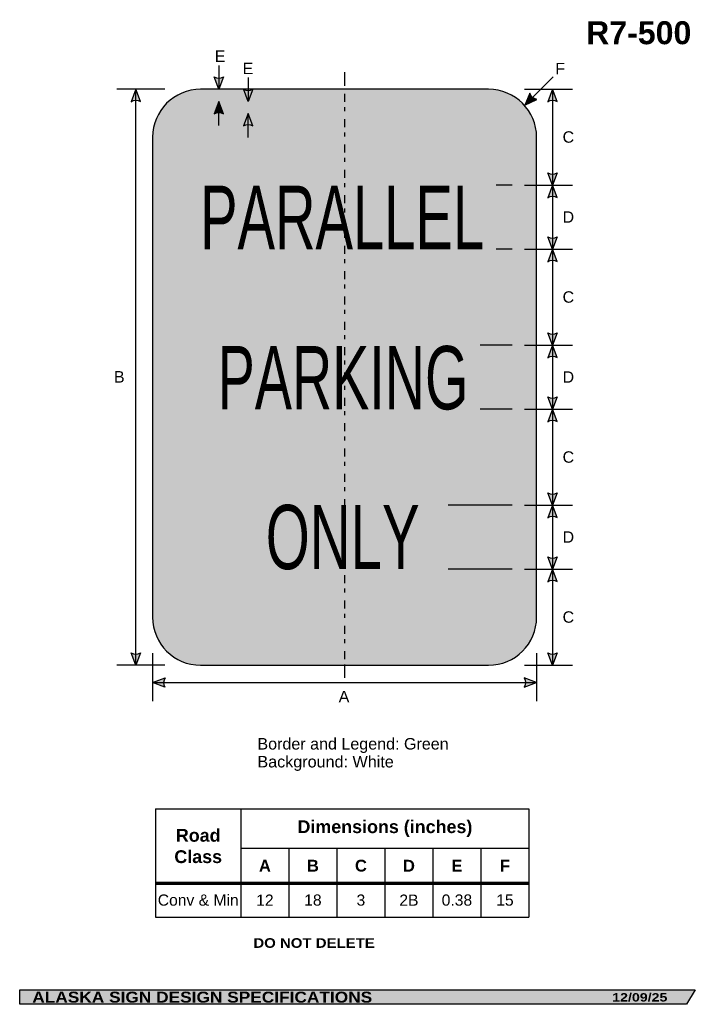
# Model space of a CAD drawing. Header units: feet. Extents: x 1.8 to 23, y 0.1 to 30.9.
import ezdxf
from ezdxf.enums import TextEntityAlignment as Align

# ---------------------------------------------------------------- set-up
doc = ezdxf.new("R2010")
doc.units = ezdxf.units.FT
doc.header["$MEASUREMENT"] = 0
doc.layers.add('Sign', color=7, linetype='Continuous')
doc.styles.add('ARIAL', font='arial.ttf')
doc.styles.add('ARIAL B', font='arialbd.ttf')
doc.styles.add('ARIAL BLACK B', font='ariblk.ttf')
doc.styles.add('ARIAL BLACK BI', font='ariblk.ttf')
doc.styles.add('FHWA SERIES B2000EX', font='txt')

# ---------------------------------------------------------------- blocks, each defined once
blk = doc.blocks.new('*T2')
at = {"color": 0, "linetype": 'ByBlock', "lineweight": -2, "transparency": 16777216}
for p, q in [((0, 0), (11.66872236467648, 0)), ((0, 0), (0, -3.378799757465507)), ((2.668722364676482, 0), (2.668722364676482, -2.29699780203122)), ((11.66872236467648, 0), (11.66872236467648, -3.378799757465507)), ((2.668722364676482, -1.227445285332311), (11.66872236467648, -1.227445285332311)), ((4.168722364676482, -1.227445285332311), (4.168722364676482, -2.29699780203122)), ((5.668722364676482, -1.227445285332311), (5.668722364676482, -2.29699780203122)), ((7.168722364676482, -1.227445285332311), (7.168722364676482, -2.29699780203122)), ((8.668722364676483, -1.227445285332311), (8.668722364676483, -2.29699780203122)), ((10.16872236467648, -1.227445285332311), (10.16872236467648, -2.29699780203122)), ((0, -2.29699780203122), (11.66872236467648, -2.29699780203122)), ((0, -2.34199780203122), (11.66872236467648, -2.34199780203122)), ((2.668722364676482, -2.34199780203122), (2.668722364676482, -3.378799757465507)), ((4.168722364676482, -2.34199780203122), (4.168722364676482, -3.378799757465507)), ((5.668722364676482, -2.34199780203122), (5.668722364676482, -3.378799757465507)), ((7.168722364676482, -2.34199780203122), (7.168722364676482, -3.378799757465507)), ((8.668722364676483, -2.34199780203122), (8.668722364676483, -3.378799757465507)), ((10.16872236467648, -2.34199780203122), (10.16872236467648, -3.378799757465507)), ((0, -3.378799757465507), (11.66872236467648, -3.378799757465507))]:
    blk.add_line(p, q, dxfattribs=at)
at = {"color": 18, "transparency": 16777216, "attachment_point": 5}
for s, insert, char_height, width, style in [('Road Class', (1.33436118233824, -1.159748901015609), 0.4, 2.548722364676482, 'ARIAL B'), ('Dimensions (inches)', (7.168722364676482, -0.6137226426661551), 0.4, 8.88, 'ARIAL B'), ('C', (6.418722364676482, -1.773471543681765), 0.37, 1.379999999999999, 'ARIAL B'), ('A', (3.418722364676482, -1.773471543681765), 0.37, 1.379999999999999, 'ARIAL B'), ('B', (4.918722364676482, -1.773471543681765), 0.37, 1.379999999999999, 'ARIAL B'), ('D', (7.918722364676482, -1.773471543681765), 0.37, 1.379999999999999, 'ARIAL B'), ('E', (9.418722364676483, -1.773471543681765), 0.37, 1.379999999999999, 'ARIAL B'), ('F', (10.91872236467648, -1.773471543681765), 0.37, 1.379999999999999, 'ARIAL B'), ('Conv & Min', (1.33436118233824, -2.849148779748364), 0.35, 2.548722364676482, 'ARIAL'), ('12', (3.418722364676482, -2.849148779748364), 0.35, 1.379999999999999, 'ARIAL'), ('18', (4.918722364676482, -2.849148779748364), 0.35, 1.379999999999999, 'ARIAL'), ('3', (6.418722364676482, -2.849148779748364), 0.35, 1.379999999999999, 'ARIAL'), ('2B', (7.918722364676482, -2.849148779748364), 0.35, 1.379999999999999, 'ARIAL'), ('0.38', (9.418722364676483, -2.849148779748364), 0.35, 1.379999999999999, 'ARIAL'), ('15', (10.91872236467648, -2.849148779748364), 0.35, 1.379999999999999, 'ARIAL')]:
    blk.add_mtext(s, dxfattribs=dict(at, insert=insert, char_height=char_height, width=width, style=style))

msp = doc.modelspace()

# ---------------------------------------------------------------- hatches: boundary and pattern name
h = msp.add_hatch(color=256)
h.dxf.hatch_style = 1
edge = h.paths.add_edge_path()
edge.add_line((8.217239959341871, 29.06848729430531), (8.071636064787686, 28.68212909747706))
edge.add_line((8.071636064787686, 28.68212909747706), (7.927037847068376, 29.07175714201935))
edge.add_arc((8.074545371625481, 29.28369859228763), 0.2582201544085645, 235.1627615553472, 303.5461345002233)
h = msp.add_hatch(color=256)
h.dxf.hatch_style = 1
edge = h.paths.add_edge_path()
edge.add_line((5.626425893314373, 28.29316741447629), (5.480821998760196, 28.67952561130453))
edge.add_line((5.480821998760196, 28.67952561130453), (5.336223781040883, 28.28989756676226))
edge.add_arc((5.483731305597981, 28.07795611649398), 0.25822015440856, 56.45386549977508, 124.8372384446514, ccw=False)
h = msp.add_hatch(color=256)
h.dxf.hatch_style = 1
edge = h.paths.add_edge_path()
edge.add_line((9.13553747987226, 28.6856747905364), (8.989933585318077, 28.29931659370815))
edge.add_line((8.989933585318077, 28.29931659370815), (8.845335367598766, 28.68894463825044))
edge.add_arc((8.992842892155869, 28.90088608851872), 0.2582201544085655, 235.1627615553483, 303.546134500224)
h = msp.add_hatch(color=256)
h.dxf.hatch_style = 1
edge = h.paths.add_edge_path()
edge.add_line((18.64479836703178, 28.29223523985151), (18.4991944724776, 28.67859343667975))
edge.add_line((18.4991944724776, 28.67859343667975), (18.35459625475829, 28.28896539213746))
edge.add_arc((18.5021037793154, 28.0770239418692), 0.2582201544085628, 56.45386549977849, 124.8372384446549, ccw=False)
h = msp.add_hatch(color=256)
h.dxf.hatch_style = 1
edge = h.paths.add_edge_path()
edge.add_line((17.79182562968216, 28.56020978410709), (17.63197511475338, 28.17952492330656))
edge.add_line((17.63197511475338, 28.17952492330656), (18.00483225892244, 28.36309019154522))
edge.add_arc((18.04340055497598, 28.61841377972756), 0.2582201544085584, 193.026667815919, 261.4100407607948, ccw=False)
h = msp.add_hatch(color=256)
h.dxf.hatch_style = 1
edge = h.paths.add_edge_path()
edge.add_line((8.21724646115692, 27.91316565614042), (8.071642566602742, 28.29952385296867))
edge.add_line((8.071642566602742, 28.29952385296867), (7.927044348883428, 27.90989580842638))
edge.add_arc((8.07455187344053, 27.69795435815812), 0.2582201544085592, 56.45386549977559, 124.8372384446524, ccw=False)
h = msp.add_hatch(color=256)
h.dxf.hatch_style = 1
edge = h.paths.add_edge_path()
edge.add_line((9.135543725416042, 27.5353567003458), (8.989939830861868, 27.92171489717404))
edge.add_line((8.989939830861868, 27.92171489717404), (8.845341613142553, 27.53208685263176))
edge.add_arc((8.992849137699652, 27.32014540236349), 0.2582201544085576, 56.45386549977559, 124.837238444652, ccw=False)
h = msp.add_hatch(color=256)
h.dxf.hatch_style = 1
edge = h.paths.add_edge_path()
edge.add_line((18.64479890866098, 26.0684879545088), (18.4991950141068, 25.68212975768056))
edge.add_line((18.4991950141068, 25.68212975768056), (18.35459679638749, 26.07175780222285))
edge.add_arc((18.5021043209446, 26.28369925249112), 0.2582201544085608, 235.1627615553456, 303.546134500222)
h = msp.add_hatch(color=256)
h.dxf.hatch_style = 1
edge = h.paths.add_edge_path()
edge.add_line((18.64479890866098, 25.29316739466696), (18.4991950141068, 25.67952559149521))
edge.add_line((18.4991950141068, 25.67952559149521), (18.35459679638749, 25.28989754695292))
edge.add_arc((18.50210432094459, 25.07795609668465), 0.2582201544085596, 56.45386549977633, 124.8372384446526, ccw=False)
h = msp.add_hatch(color=256)
h.dxf.hatch_style = 1
edge = h.paths.add_edge_path()
edge.add_line((18.64479952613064, 24.06848727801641), (18.49919563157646, 23.68212908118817))
edge.add_line((18.49919563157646, 23.68212908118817), (18.35459741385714, 24.07175712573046))
edge.add_arc((18.50210493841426, 24.28369857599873), 0.2582201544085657, 235.1627615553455, 303.5461345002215)
h = msp.add_hatch(color=256)
h.dxf.hatch_style = 1
edge = h.paths.add_edge_path()
edge.add_line((18.64479926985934, 23.2931673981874), (18.49919537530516, 23.67952559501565))
edge.add_line((18.49919537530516, 23.67952559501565), (18.35459715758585, 23.28989755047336))
edge.add_arc((18.50210468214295, 23.0779561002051), 0.2582201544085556, 56.45386549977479, 124.83723844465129, ccw=False)
h = msp.add_hatch(color=256)
h.dxf.hatch_style = 1
edge = h.paths.add_edge_path()
edge.add_line((18.64479955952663, 21.06718520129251), (18.49919566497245, 20.68082700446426))
edge.add_line((18.49919566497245, 20.68082700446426), (18.35459744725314, 21.07045504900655))
edge.add_arc((18.50210497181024, 21.28239649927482), 0.2582201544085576, 235.162761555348, 303.5461345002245)
h = msp.add_hatch(color=256)
h.dxf.hatch_style = 1
edge = h.paths.add_edge_path()
edge.add_line((18.64479981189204, 20.29186532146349), (18.49919591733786, 20.67822351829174))
edge.add_line((18.49919591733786, 20.67822351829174), (18.35459769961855, 20.28859547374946))
edge.add_arc((18.50210522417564, 20.07665402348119), 0.2582201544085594, 56.45386549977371, 124.83723844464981, ccw=False)
h = msp.add_hatch(color=256)
h.dxf.hatch_style = 1
edge = h.paths.add_edge_path()
edge.add_line((18.64480017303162, 19.06751140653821), (18.49919627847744, 18.68115320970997))
edge.add_line((18.49919627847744, 18.68115320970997), (18.35459806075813, 19.07078125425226))
edge.add_arc((18.50210558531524, 19.28272270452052), 0.2582201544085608, 235.1627615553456, 303.546134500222)
h = msp.add_hatch(color=256)
h.dxf.hatch_style = 1
edge = h.paths.add_edge_path()
edge.add_line((18.64480017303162, 18.29219084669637), (18.49919627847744, 18.67854904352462))
edge.add_line((18.49919627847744, 18.67854904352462), (18.35459806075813, 18.28892099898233))
edge.add_arc((18.50210558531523, 18.07697954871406), 0.2582201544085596, 56.45386549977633, 124.8372384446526, ccw=False)
h = msp.add_hatch(color=256)
h.dxf.hatch_style = 1
edge = h.paths.add_edge_path()
edge.add_line((18.64480097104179, 16.06783557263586), (18.49919707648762, 15.68147737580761))
edge.add_line((18.49919707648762, 15.68147737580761), (18.3545988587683, 16.0711054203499))
edge.add_arc((18.5021063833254, 16.28304687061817), 0.2582201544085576, 235.162761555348, 303.5461345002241)
h = msp.add_hatch(color=256)
h.dxf.hatch_style = 1
edge = h.paths.add_edge_path()
edge.add_line((18.6448007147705, 15.29251569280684), (18.49919682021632, 15.67887388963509))
edge.add_line((18.49919682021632, 15.67887388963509), (18.354598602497, 15.2892458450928))
edge.add_arc((18.5021061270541, 15.07730439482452), 0.2582201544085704, 56.4538654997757, 124.83723844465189, ccw=False)
h = msp.add_hatch(color=256)
h.dxf.hatch_style = 1
edge = h.paths.add_edge_path()
edge.add_line((18.64480133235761, 14.06718521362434), (18.49919743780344, 13.6808270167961))
edge.add_line((18.49919743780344, 13.6808270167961), (18.35459922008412, 14.07045506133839))
edge.add_arc((18.50210674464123, 14.28239651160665), 0.2582201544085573, 235.162761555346, 303.5461345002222)
h = msp.add_hatch(color=256)
h.dxf.hatch_style = 1
edge = h.paths.add_edge_path()
edge.add_line((18.64480107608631, 13.29186533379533), (18.49919718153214, 13.67822353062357))
edge.add_line((18.49919718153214, 13.67822353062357), (18.35459896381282, 13.28859548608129))
edge.add_arc((18.50210648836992, 13.07665403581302), 0.2582201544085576, 56.45386549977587, 124.837238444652, ccw=False)
h = msp.add_hatch(color=256)
h.dxf.hatch_style = 1
edge = h.paths.add_edge_path()
edge.add_line((5.626426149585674, 11.0684872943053), (5.480822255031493, 10.68212909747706))
edge.add_line((5.480822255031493, 10.68212909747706), (5.336224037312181, 11.07175714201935))
edge.add_arc((5.483731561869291, 11.28369859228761), 0.2582201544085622, 235.1627615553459, 303.5461345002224)
h = msp.add_hatch(color=256)
h.dxf.hatch_style = 1
edge = h.paths.add_edge_path()
edge.add_line((18.64480187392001, 11.0684872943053), (18.49919797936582, 10.68212909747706))
edge.add_line((18.49919797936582, 10.68212909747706), (18.35459976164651, 11.07175714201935))
edge.add_arc((18.50210728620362, 11.28369859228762), 0.2582201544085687, 235.1627615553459, 303.5461345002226)
h = msp.add_hatch(color=256)
h.dxf.hatch_style = 1
edge = h.paths.add_edge_path()
edge.add_line((6.389821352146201, 9.992103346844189), (6.003608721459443, 10.13809291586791))
edge.add_line((6.003608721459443, 10.13809291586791), (6.393380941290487, 10.28230204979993))
edge.add_arc((6.605175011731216, 10.1345829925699), 0.2582201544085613, 145.105556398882, 213.4889293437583)
h = msp.add_hatch(color=256)
h.dxf.hatch_style = 1
edge = h.paths.add_edge_path()
edge.add_line((17.61555415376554, 9.992103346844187), (18.0017667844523, 10.13809291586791))
edge.add_line((18.0017667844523, 10.13809291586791), (17.61199456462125, 10.28230204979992))
edge.add_arc((17.40020049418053, 10.13458299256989), 0.2582201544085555, -33.488929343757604, 34.894443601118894, ccw=False)
at = {"layer": 'Sign', "true_color": 0xffffff}
h = msp.add_hatch(color=7, dxfattribs=at)
edge = h.paths.add_edge_path(flags=0)
edge.add_spline(control_points=[(7.501766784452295, 28.67952493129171), (7.501766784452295, 28.67952493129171), (16.5017667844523, 28.67952493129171), (16.5017667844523, 28.67952493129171), (17.32963932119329, 28.67952493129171), (18.0017667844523, 28.00739746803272), (18.0017667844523, 27.17952493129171), (18.0017667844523, 27.17952493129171), (18.0017667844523, 12.17952493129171), (18.0017667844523, 12.17952493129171), (18.0017667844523, 11.35165239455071), (17.32963932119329, 10.67952493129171), (16.5017667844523, 10.67952493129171), (16.5017667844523, 10.67952493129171), (7.501766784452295, 10.67952493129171), (7.501766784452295, 10.67952493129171), (6.673894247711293, 10.67952493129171), (6.001766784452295, 11.35165239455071), (6.001766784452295, 12.17952493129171), (6.001766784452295, 12.17952493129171), (6.001766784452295, 27.17952493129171), (6.001766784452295, 27.17952493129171), (6.001766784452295, 28.00739746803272), (6.673894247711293, 28.67952493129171), (7.501766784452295, 28.67952493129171)], knot_values=[0, 0, 0, 0, 1, 1, 1, 2, 2, 2, 3, 3, 3, 4, 4, 4, 5, 5, 5, 6, 6, 6, 7, 7, 7, 8, 8, 8, 8], degree=3, periodic=0)
at = {"layer": 'Sign', "true_color": 0x00773b}
h = msp.add_hatch(color=116, dxfattribs=at)
edge = h.paths.add_edge_path(flags=0)
edge.add_spline(control_points=[(7.681766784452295, 28.29952493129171), (7.681766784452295, 28.29952493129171), (16.3217667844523, 28.29952493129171), (16.3217667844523, 28.29952493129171), (17.03925631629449, 28.29952493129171), (17.62176678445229, 27.71701446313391), (17.62176678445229, 26.99952493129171), (17.62176678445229, 26.99952493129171), (17.62176678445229, 12.35952493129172), (17.62176678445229, 12.35952493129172), (17.62176678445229, 11.64203539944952), (17.03925631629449, 11.05952493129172), (16.3217667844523, 11.05952493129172), (16.3217667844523, 11.05952493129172), (7.681766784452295, 11.05952493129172), (7.681766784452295, 11.05952493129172), (6.964277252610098, 11.05952493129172), (6.381766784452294, 11.64203539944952), (6.381766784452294, 12.35952493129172), (6.381766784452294, 12.35952493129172), (6.381766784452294, 26.99952493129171), (6.381766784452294, 26.99952493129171), (6.381766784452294, 27.71701446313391), (6.964277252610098, 28.29952493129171), (7.681766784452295, 28.29952493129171)], knot_values=[0, 0, 0, 0, 1, 1, 1, 2, 2, 2, 3, 3, 3, 4, 4, 4, 5, 5, 5, 6, 6, 6, 7, 7, 7, 8, 8, 8, 8], degree=3, periodic=0)
at = {"layer": 'Sign', "true_color": 0xffffff}
msp.add_hatch(color=7, dxfattribs=at).paths.add_polyline_path([(8.071642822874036, 28.29952317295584), (8.214848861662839, 27.91952765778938), (8.207190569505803, 27.91950485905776), (8.199947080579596, 27.92368359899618), (8.189058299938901, 27.92939749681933), (8.177982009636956, 27.93455498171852), (8.166260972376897, 27.93934012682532), (8.15227226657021, 27.94420055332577), (8.1380182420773, 27.9482535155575), (8.122370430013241, 27.95170824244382), (8.10820881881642, 27.95397165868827), (8.08887319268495, 27.95577706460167), (8.071642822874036, 27.95615812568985), (8.050048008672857, 27.95500923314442), (8.02993106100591, 27.95229002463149), (8.01358005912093, 27.94887284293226), (7.99676263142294, 27.94417881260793), (7.983528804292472, 27.93959965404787), (7.970275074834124, 27.93418305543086), (7.957847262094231, 27.92829688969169), (7.941942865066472, 27.9195226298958), (7.9306155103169, 27.91951850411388)])
h = msp.add_hatch(color=7, dxfattribs=at)
edge = h.paths.add_edge_path(flags=0)
edge.add_spline(control_points=[(7.861766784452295, 27.91952493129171), (7.861766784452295, 27.91952493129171), (16.1417667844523, 27.91952493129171), (16.1417667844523, 27.91952493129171), (16.74887331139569, 27.91952493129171), (17.2417667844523, 27.42663145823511), (17.2417667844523, 26.81952493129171), (17.2417667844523, 26.81952493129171), (17.2417667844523, 12.53952493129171), (17.2417667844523, 12.53952493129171), (17.2417667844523, 11.93241840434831), (16.74887331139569, 11.43952493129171), (16.1417667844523, 11.43952493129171), (16.1417667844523, 11.43952493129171), (7.861766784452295, 11.43952493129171), (7.861766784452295, 11.43952493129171), (7.254660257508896, 11.43952493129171), (6.761766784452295, 11.93241840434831), (6.761766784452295, 12.53952493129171), (6.761766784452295, 12.53952493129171), (6.761766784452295, 26.81952493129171), (6.761766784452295, 26.81952493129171), (6.761766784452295, 27.42663145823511), (7.254660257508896, 27.91952493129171), (7.861766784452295, 27.91952493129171)], knot_values=[0, 0, 0, 0, 1, 1, 1, 2, 2, 2, 3, 3, 3, 4, 4, 4, 5, 5, 5, 6, 6, 6, 7, 7, 7, 8, 8, 8, 8], degree=3, periodic=0)
at = {"layer": 'Sign', "true_color": 0x000000}
msp.add_hatch(color=18, dxfattribs=at).paths.add_polyline_path([(1.849843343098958, 0.5334339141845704), (22.96048863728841, 0.5334339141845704), (22.68751589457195, 0.0835787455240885), (1.850542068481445, 0.0835787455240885)], flags=0)

# ---------------------------------------------------------------- linework, layer by layer
for p, q in [((6.093324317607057, 6.187934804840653), (17.76204668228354, 6.187934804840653)), ((6.093324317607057, 3.898291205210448), (17.76204668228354, 3.898291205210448)), ((6.093324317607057, 3.840152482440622), (17.76204668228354, 3.840152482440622))]:
    msp.add_line(p, q)
for points in [[(8.217239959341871, 29.06848729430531), (8.071636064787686, 28.68212909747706), (7.927037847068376, 29.07175714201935, 0.307560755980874), (8.217239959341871, 29.06848729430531, 4.141293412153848)], [(5.626425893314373, 28.29316741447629), (5.480821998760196, 28.67952561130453), (5.336223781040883, 28.28989756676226, -0.307560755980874), (5.626425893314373, 28.29316741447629, -4.141293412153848)], [(9.13553747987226, 28.6856747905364), (8.989933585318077, 28.29931659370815), (8.845335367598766, 28.68894463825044, 0.307560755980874), (9.13553747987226, 28.6856747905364, 4.141293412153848)], [(18.64479836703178, 28.29223523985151), (18.4991944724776, 28.67859343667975), (18.35459625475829, 28.28896539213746, -0.307560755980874), (18.64479836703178, 28.29223523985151, -4.141293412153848)], [(17.79182562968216, 28.56020978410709), (17.63197511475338, 28.17952492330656), (18.00483225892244, 28.36309019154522, -0.307560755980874), (17.79182562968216, 28.56020978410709, -4.141293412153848)], [(8.21724646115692, 27.91316565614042), (8.071642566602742, 28.29952385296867), (7.927044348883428, 27.90989580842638, -0.307560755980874), (8.21724646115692, 27.91316565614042, -4.141293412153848)], [(9.135543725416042, 27.5353567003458), (8.989939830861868, 27.92171489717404), (8.845341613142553, 27.53208685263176, -0.307560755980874), (9.135543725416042, 27.5353567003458, -4.141293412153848)], [(18.64479890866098, 26.0684879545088), (18.4991950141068, 25.68212975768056), (18.35459679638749, 26.07175780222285, 0.307560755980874), (18.64479890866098, 26.0684879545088, 4.141293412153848)], [(18.64479890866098, 25.29316739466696), (18.4991950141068, 25.67952559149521), (18.35459679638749, 25.28989754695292, -0.307560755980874), (18.64479890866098, 25.29316739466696, -4.141293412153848)], [(18.64479952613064, 24.06848727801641), (18.49919563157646, 23.68212908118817), (18.35459741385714, 24.07175712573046, 0.307560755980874), (18.64479952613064, 24.06848727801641, 4.141293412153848)], [(18.64479926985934, 23.2931673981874), (18.49919537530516, 23.67952559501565), (18.35459715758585, 23.28989755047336, -0.307560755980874), (18.64479926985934, 23.2931673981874, -4.141293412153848)], [(18.64479955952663, 21.06718520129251), (18.49919566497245, 20.68082700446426), (18.35459744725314, 21.07045504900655, 0.307560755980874), (18.64479955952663, 21.06718520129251, 4.141293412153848)], [(18.64479981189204, 20.29186532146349), (18.49919591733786, 20.67822351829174), (18.35459769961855, 20.28859547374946, -0.307560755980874), (18.64479981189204, 20.29186532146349, -4.141293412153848)], [(18.64480017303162, 19.06751140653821), (18.49919627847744, 18.68115320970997), (18.35459806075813, 19.07078125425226, 0.307560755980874), (18.64480017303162, 19.06751140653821, 4.141293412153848)], [(18.64480017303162, 18.29219084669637), (18.49919627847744, 18.67854904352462), (18.35459806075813, 18.28892099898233, -0.307560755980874), (18.64480017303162, 18.29219084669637, -4.141293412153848)], [(18.64480097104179, 16.06783557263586), (18.49919707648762, 15.68147737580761), (18.3545988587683, 16.0711054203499, 0.307560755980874), (18.64480097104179, 16.06783557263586, 4.141293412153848)], [(18.6448007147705, 15.29251569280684), (18.49919682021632, 15.67887388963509), (18.354598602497, 15.2892458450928, -0.307560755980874), (18.6448007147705, 15.29251569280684, -4.141293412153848)], [(18.64480133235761, 14.06718521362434), (18.49919743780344, 13.6808270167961), (18.35459922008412, 14.07045506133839, 0.307560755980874), (18.64480133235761, 14.06718521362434, 4.141293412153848)], [(18.64480107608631, 13.29186533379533), (18.49919718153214, 13.67822353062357), (18.35459896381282, 13.28859548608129, -0.307560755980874), (18.64480107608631, 13.29186533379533, -4.141293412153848)], [(5.626426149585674, 11.0684872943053), (5.480822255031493, 10.68212909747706), (5.336224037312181, 11.07175714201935, 0.307560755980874), (5.626426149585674, 11.0684872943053, 4.141293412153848)], [(18.64480187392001, 11.0684872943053), (18.49919797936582, 10.68212909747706), (18.35459976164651, 11.07175714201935, 0.307560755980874), (18.64480187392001, 11.0684872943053, 4.141293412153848)], [(6.389821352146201, 9.992103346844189), (6.003608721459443, 10.13809291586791), (6.393380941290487, 10.28230204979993, 0.307560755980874), (6.389821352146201, 9.992103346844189, 4.141293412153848)], [(17.61555415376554, 9.992103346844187), (18.0017667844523, 10.13809291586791), (17.61199456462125, 10.28230204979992, -0.307560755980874), (17.61555415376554, 9.992103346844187, -4.141293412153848)]]:
    msp.add_lwpolyline(points, format="xyb")
at = {"layer": 'Sign', "color": 18, "lineweight": -3, "true_color": 0x000000}
for p, q in [((8.071636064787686, 29.41650409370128), (8.071636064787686, 28.66650409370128)), ((8.989933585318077, 29.0467124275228), (8.989933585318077, 28.2967124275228)), ((17.63197511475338, 28.17952492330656), (18.51585859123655, 29.06340839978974)), ((6.381863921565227, 28.67952493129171), (4.881863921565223, 28.67952493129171)), ((5.480822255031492, 10.68212909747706), (5.480822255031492, 28.68212909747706)), ((17.62028847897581, 28.67952493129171), (19.12028847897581, 28.67952493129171)), ((18.4991947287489, 28.67859275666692), (18.49919797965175, 10.67794173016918)), ((8.071642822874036, 27.54952317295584), (8.071642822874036, 28.29952317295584)), ((8.989940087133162, 27.17171421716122), (8.989940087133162, 27.92171421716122)), ((17.24268431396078, 25.6801759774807), (16.74268431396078, 25.6801759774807)), ((17.62159056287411, 25.67952491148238), (19.12159056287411, 25.67952491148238)), ((17.24187094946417, 23.68017597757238), (16.74187094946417, 23.68017597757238)), ((17.62159056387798, 23.67952491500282), (19.12159056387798, 23.67952491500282)), ((17.24268431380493, 20.67887389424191), (16.24268431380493, 20.67887389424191)), ((17.62159056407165, 20.67822283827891), (19.12159056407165, 20.67822283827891)), ((17.24135011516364, 18.67887389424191), (16.24135011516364, 18.67887389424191)), ((17.62159056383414, 18.67854836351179), (19.12159056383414, 18.67854836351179)), ((17.24268431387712, 15.67887389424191), (15.24268431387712, 15.67887389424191)), ((17.62159056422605, 15.67887388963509), (19.12159056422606, 15.67887388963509)), ((17.24187094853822, 13.67887389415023), (15.24187094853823, 13.67887389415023)), ((17.6212650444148, 13.67822285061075), (19.1212650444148, 13.67822285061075)), ((6.001766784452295, 11.05996791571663), (6.001766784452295, 9.559967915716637)), ((18.0017667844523, 11.05996791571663), (18.0017667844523, 9.559967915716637)), ((6.381863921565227, 10.67952493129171), (4.881863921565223, 10.67952493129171)), ((17.62028847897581, 10.67952493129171), (19.12028847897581, 10.67952493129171)), ((6.003608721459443, 10.13809291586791), (18.00360872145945, 10.13809291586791))]:
    msp.add_line(p, q, dxfattribs=at)
for points in [[(12.0017667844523, 29.21270121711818), (12.0017667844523, 28.79048881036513)], [(12.0017667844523, 28.54048881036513), (12.0017667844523, 28.29048881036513)], [(12.0017667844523, 28.12382214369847), (12.0017667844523, 27.99882214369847)], [(12.0017667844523, 27.74882214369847), (12.0017667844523, 27.49882214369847)], [(12.0017667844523, 27.3321554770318), (12.0017667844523, 27.20715547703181)], [(12.0017667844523, 26.9571554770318), (12.0017667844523, 26.7071554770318)], [(12.0017667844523, 26.54048881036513), (12.0017667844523, 26.41548881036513)], [(12.0017667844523, 26.16548881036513), (12.0017667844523, 25.91548881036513)], [(12.0017667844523, 25.74882214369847), (12.0017667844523, 25.62382214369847)], [(12.0017667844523, 25.37382214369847), (12.0017667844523, 25.12382214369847)], [(12.0017667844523, 24.95715547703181), (12.0017667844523, 24.8321554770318)], [(12.0017667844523, 24.58215547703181), (12.0017667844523, 24.33215547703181)], [(12.0017667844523, 24.16548881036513), (12.0017667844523, 24.04048881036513)], [(12.0017667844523, 23.79048881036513), (12.0017667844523, 23.54048881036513)], [(12.0017667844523, 23.37382214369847), (12.0017667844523, 23.24882214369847)], [(12.0017667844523, 22.99882214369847), (12.0017667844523, 22.74882214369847)], [(12.0017667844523, 22.5821554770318), (12.0017667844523, 22.45715547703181)], [(12.0017667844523, 22.2071554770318), (12.0017667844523, 21.9571554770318)], [(12.0017667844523, 21.79048881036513), (12.0017667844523, 21.66548881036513)], [(12.0017667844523, 21.41548881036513), (12.0017667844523, 21.16548881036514)], [(12.0017667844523, 20.99882214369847), (12.0017667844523, 20.87382214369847)], [(12.0017667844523, 20.62382214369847), (12.0017667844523, 20.37382214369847)], [(12.0017667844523, 20.2071554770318), (12.0017667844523, 20.0821554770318)], [(12.0017667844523, 19.8321554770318), (12.0017667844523, 19.5821554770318)], [(12.0017667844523, 19.41548881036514), (12.0017667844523, 19.29048881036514)], [(12.0017667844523, 19.04048881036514), (12.0017667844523, 18.79048881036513)], [(12.0017667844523, 18.62382214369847), (12.0017667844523, 18.49882214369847)], [(12.0017667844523, 18.24882214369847), (12.0017667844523, 17.99882214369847)], [(12.0017667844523, 17.8321554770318), (12.0017667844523, 17.7071554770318)], [(12.0017667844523, 17.4571554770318), (12.0017667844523, 17.2071554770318)], [(12.0017667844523, 17.04048881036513), (12.0017667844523, 16.91548881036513)], [(12.0017667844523, 16.66548881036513), (12.0017667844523, 16.41548881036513)], [(12.0017667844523, 16.24882214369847), (12.0017667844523, 16.12382214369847)], [(12.0017667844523, 15.87382214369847), (12.0017667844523, 15.62382214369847)], [(12.0017667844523, 15.4571554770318), (12.0017667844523, 15.3321554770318)], [(12.0017667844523, 15.0821554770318), (12.0017667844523, 14.8321554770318)], [(12.0017667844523, 14.66548881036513), (12.0017667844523, 14.54048881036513)], [(12.0017667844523, 14.29048881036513), (12.0017667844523, 14.04048881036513)], [(12.0017667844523, 13.87382214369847), (12.0017667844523, 13.74882214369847)], [(12.0017667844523, 13.49882214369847), (12.0017667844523, 13.24882214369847)], [(12.0017667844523, 13.0821554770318), (12.0017667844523, 12.9571554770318)], [(12.0017667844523, 12.7071554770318), (12.0017667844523, 12.4571554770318)], [(12.0017667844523, 12.29048881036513), (12.0017667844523, 12.16548881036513)], [(12.0017667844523, 11.91548881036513), (12.0017667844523, 11.66548881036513)], [(12.0017667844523, 11.49882214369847), (12.0017667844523, 11.37382214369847)], [(12.0017667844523, 11.12382214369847), (12.0017667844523, 10.87382214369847)], [(12.0017667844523, 10.7071554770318), (12.0017667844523, 10.28494307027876)]]:
    msp.add_lwpolyline(points, dxfattribs=at)
at = {"layer": 'Sign', "color": 250, "lineweight": -3, "true_color": 0x1f1a17}
msp.add_lwpolyline([(1.849843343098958, 0.5334339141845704), (22.96048863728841, 0.5334339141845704), (22.68751589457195, 0.0835787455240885), (1.850542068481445, 0.0835787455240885)], close=True, dxfattribs=at)
at = {"layer": 'Sign', "color": 18, "lineweight": -3, "true_color": 0x000000}
msp.add_open_spline([(7.501766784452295, 28.67952493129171), (7.501766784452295, 28.67952493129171), (16.5017667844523, 28.67952493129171), (16.5017667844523, 28.67952493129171), (17.32963932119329, 28.67952493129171), (18.0017667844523, 28.00739746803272), (18.0017667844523, 27.17952493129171), (18.0017667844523, 27.17952493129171), (18.0017667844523, 12.17952493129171), (18.0017667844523, 12.17952493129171), (18.0017667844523, 11.35165239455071), (17.32963932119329, 10.67952493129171), (16.5017667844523, 10.67952493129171), (16.5017667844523, 10.67952493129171), (7.501766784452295, 10.67952493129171), (7.501766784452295, 10.67952493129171), (6.673894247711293, 10.67952493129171), (6.001766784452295, 11.35165239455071), (6.001766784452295, 12.17952493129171), (6.001766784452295, 12.17952493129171), (6.001766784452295, 27.17952493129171), (6.001766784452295, 27.17952493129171), (6.001766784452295, 28.00739746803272), (6.673894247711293, 28.67952493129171), (7.501766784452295, 28.67952493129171)], degree=3, knots=[0, 0, 0, 0, 1, 1, 1, 2, 2, 2, 3, 3, 3, 4, 4, 4, 5, 5, 5, 6, 6, 6, 7, 7, 7, 8, 8, 8, 8], dxfattribs=at)

# ---------------------------------------------------------------- block references
msp.add_blockref('*T2', (6.093324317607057, 6.187934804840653))

# ---------------------------------------------------------------- texts
at = {"layer": 'Sign', "color": 18, "true_color": 0x000000}
for s, height, style, p, p2 in [('R7-500', 0.7180496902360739, 'ARIAL B', (19.54746101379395, 30.08631991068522), (22.83746085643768, 30.08631991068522)), ('E', 0.3595241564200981, 'ARIAL', (7.944475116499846, 29.53095720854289), (8.279475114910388, 29.53095720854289)), ('E', 0.3595241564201, 'ARIAL', (8.814266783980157, 29.15074887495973), (9.149266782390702, 29.15074887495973)), ('F', 0.3574180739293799, 'ARIAL', (18.58510011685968, 29.1455405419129), (18.89010012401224, 29.1455405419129)), ('C', 0.3568357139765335, 'ARIAL', (18.81426678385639, 27.00859275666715), (19.1742667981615, 27.00859275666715)), ('D', 0.3568357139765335, 'ARIAL', (18.81426678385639, 24.50859275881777), (19.1742667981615, 24.50859275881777)), ('C', 0.3568357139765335, 'ARIAL', (18.81426678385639, 22.00859276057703), (19.1742667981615, 22.00859276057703)), ('B', 0.3595241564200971, 'ARIAL', (4.793433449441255, 19.51212909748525), (5.128433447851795, 19.51212909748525)), ('D', 0.3568357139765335, 'ARIAL', (18.81426678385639, 19.50859276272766), (19.1742667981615, 19.50859276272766)), ('C', 0.3568357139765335, 'ARIAL', (18.81426678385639, 17.00794172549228), (19.1742667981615, 17.00794172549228)), ('D', 0.3568357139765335, 'ARIAL', (18.81426678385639, 14.50794172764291), (19.1742667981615, 14.50794172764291)), ('C', 0.3568357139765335, 'ARIAL', (18.81426678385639, 12.0079417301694), (19.1742667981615, 12.0079417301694)), ('A', 0.3587363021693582, 'ARIAL', (11.8163333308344, 9.520540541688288), (12.15133332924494, 9.520540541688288)), ('Border and Legend: Green', 0.3594906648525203, 'ARIAL', (9.277891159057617, 8.04549928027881), (15.25289084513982, 8.04549928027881)), ('Background: White', 0.3609293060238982, 'ARIAL', (9.277891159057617, 7.485499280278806), (13.53789101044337, 7.485499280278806))]:
    msp.add_text(s, height=height, dxfattribs=dict(at, style=style)).set_placement(p, p2, align=Align.ALIGNED)
at = {"layer": 'Sign', "color": 116, "true_color": 0x00773b, "style": 'FHWA SERIES B2000EX'}
for s, height, p, p2 in [('PARALLEL', 1.984711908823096, (7.48557928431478, 23.68063431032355), (16.36228739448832, 23.68063431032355)), ('PARKING', 1.980774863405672, (8.035329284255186, 18.67450931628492), (15.86845455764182, 18.67450931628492)), ('ONLY', 2.007853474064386, (9.539600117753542, 13.68232182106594), (14.34755840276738, 13.68232182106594))]:
    msp.add_text(s, height=height, dxfattribs=at).set_placement(p, p2, align=Align.ALIGNED)
at = {"layer": 'Sign', "color": 7, "true_color": 0xffffff}
for s, height, style, p, p2 in [('DO NOT DELETE', 0.3019201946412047, 'ARIAL BLACK B', (9.150548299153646, 1.848265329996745), (12.94638125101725, 1.848265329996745)), ('ALASKA SIGN DESIGN SPECIFICATIONS', 0.3425891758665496, 'ARIAL BLACK BI', (2.242661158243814, 0.1362754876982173), (12.86432774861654, 0.1362754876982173)), ('12/09/25', 0.2611908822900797, 'ARIAL BLACK BI', (20.36340459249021, 0.1708756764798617), (22.0884046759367, 0.1708756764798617))]:
    msp.add_text(s, height=height, dxfattribs=dict(at, style=style)).set_placement(p, p2, align=Align.ALIGNED)

doc.saveas('drawing.dxf')
